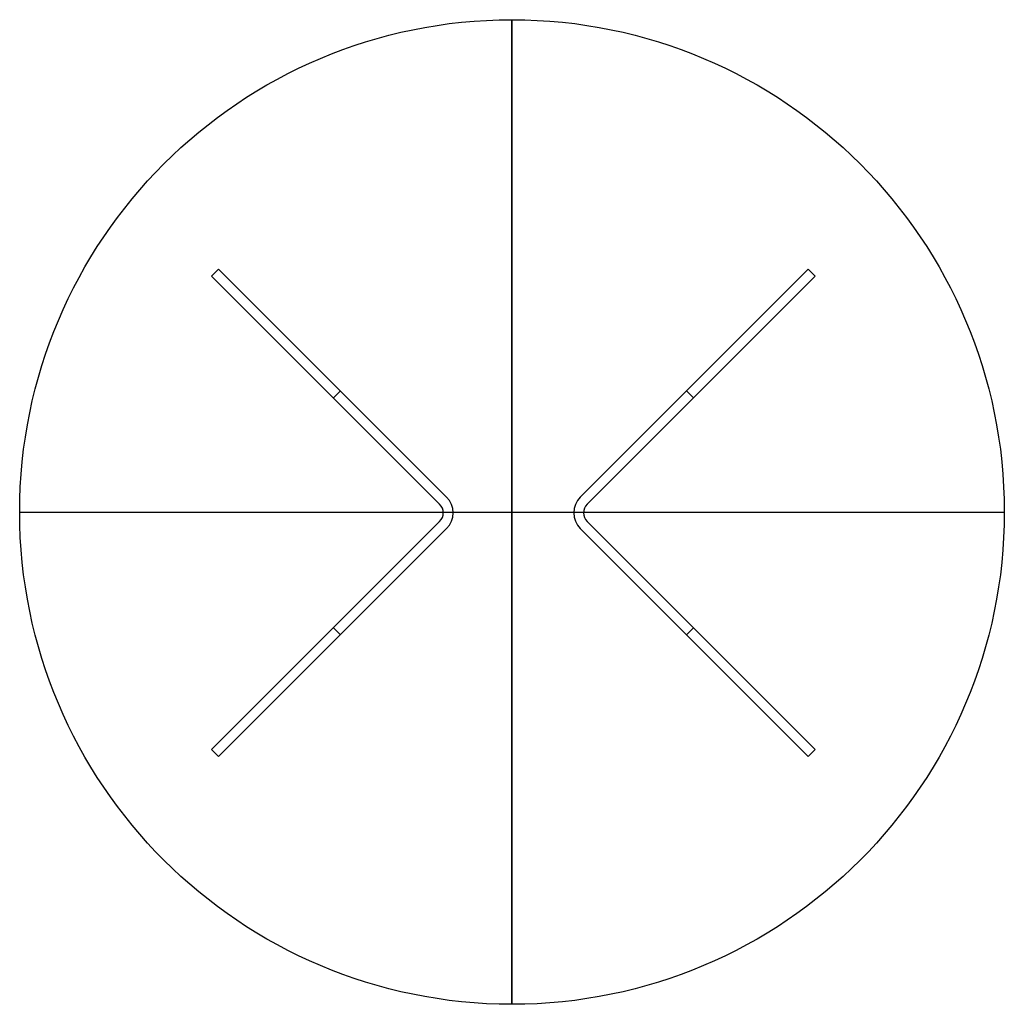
# Model space of a CAD drawing. Header units: millimetres. Extents: x 4561 to 5761, y -51 to 1149.
import ezdxf

# ---------------------------------------------------------------- set-up
doc = ezdxf.new("R2010")
doc.units = ezdxf.units.MM
doc.header["$MEASUREMENT"] = 0
doc.layers.add('DEFAULT', color=7, linetype='Continuous')

msp = doc.modelspace()

# ---------------------------------------------------------------- linework, layer by layer
at = {"layer": 'DEFAULT'}
for p, q in [((5161.3, 1149, 15), (5161.3, 1149)), ((4799.4, 840.8), (4799.4, 840.8, -720)), ((4803.7, 845), (5081.6, 567.1)), ((4803.7, 845), (5081.6, 567.1)), ((4803.7, 845, -720), (5081.6, 567.1, -720)), ((4803.7, 845), (4803.7, 845, -720)), ((5081.6, 567.1, -360), (4803.7, 845, -360)), ((5522.4, 845), (5244.5, 567.1)), ((5244.5, 567.1), (5522.4, 845)), ((5244.5, 567.1, -720), (5522.4, 845, -720)), ((5522.4, 845, -360), (5244.5, 567.1, -360)), ((5522.4, 845), (5522.4, 845, -720)), ((5526.6, 840.8), (5526.6, 840.8, -720)), ((4795.2, 836.5), (4795.2, 836.5, -720)), ((5530.9, 836.5), (5530.9, 836.5, -720)), ((4942.6, 706.1), (4942.6, 706.1, -720)), ((4943.7, 688), (4952.2, 696.5)), ((4943.7, 688, -720), (4952.2, 696.5, -720)), ((5382.4, 688), (5373.9, 696.5)), ((5382.4, 688, -720), (5373.9, 696.5, -720)), ((5383.4, 706.1), (5383.4, 706.1, -720)), ((5081.6, 567.1), (5081.6, 567.1, -720)), ((5244.5, 567.1), (5244.5, 567.1, -720)), ((5073.1, 558.6), (5073.1, 558.6, -720)), ((5253, 558.6), (5253, 558.6, -720)), ((4561.3, 549, 15), (4561.3, 549)), ((5761.3, 549, 15), (5761.3, 549)), ((4795.2, 259.5), (5073.1, 537.4)), ((4795.2, 259.5), (5073.1, 537.4)), ((4795.2, 259.5, -720), (5073.1, 537.4, -720)), ((5073.1, 537.4, -360), (4795.2, 259.5, -360)), ((5081.6, 528.9), (4803.7, 251)), ((5081.6, 528.9), (4803.7, 251)), ((5081.6, 528.9, -720), (4803.7, 251, -720)), ((4803.7, 251, -360), (5081.6, 528.9, -360)), ((5073.1, 537.4), (5073.1, 537.4, -720)), ((5081.6, 528.9), (5081.6, 528.9, -720)), ((5244.5, 528.9), (5522.4, 251)), ((5522.4, 251), (5244.5, 528.9)), ((5522.4, 251, -720), (5244.5, 528.9, -720)), ((5244.5, 528.9, -360), (5522.4, 251, -360)), ((5244.5, 528.9), (5244.5, 528.9, -720)), ((5530.9, 259.5), (5253, 537.4)), ((5253, 537.4), (5530.9, 259.5)), ((5253, 537.4, -720), (5530.9, 259.5, -720)), ((5530.9, 259.5, -360), (5253, 537.4, -360)), ((5253, 537.4), (5253, 537.4, -720)), ((4952.2, 399.5), (4943.7, 408)), ((4952.2, 399.5, -720), (4943.7, 408, -720)), ((5382.4, 408), (5373.9, 399.5)), ((5382.4, 408, -720), (5373.9, 399.5, -720)), ((4803.7, 251), (4795.2, 259.5)), ((4803.7, 251), (4795.2, 259.5)), ((4803.7, 251, -720), (4795.2, 259.5, -720)), ((4795.2, 259.5), (4795.2, 259.5, -720)), ((4795.2, 259.5, -360), (4803.7, 251, -360)), ((4799.4, 255.3), (4799.4, 255.3, -720)), ((5522.4, 251), (5530.9, 259.5)), ((5530.9, 259.5), (5522.4, 251)), ((5530.9, 259.5, -720), (5522.4, 251, -720)), ((5522.4, 251, -360), (5530.9, 259.5, -360)), ((5526.6, 255.3), (5526.6, 255.3, -720)), ((5530.9, 259.5), (5530.9, 259.5, -720)), ((4803.7, 251), (4803.7, 251, -720)), ((5522.4, 251), (5522.4, 251, -720)), ((5161.3, -51, 15), (5161.3, -51))]:
    msp.add_line(p, q, dxfattribs=at)
for points in [[(5073.1, 558.6), (4795.2, 836.5), (4803.7, 845)], [(4795.2, 836.5), (4803.7, 845)], [(4795.2, 836.5), (4803.7, 845)], [(4803.7, 845), (4795.2, 836.5)], [(5253, 558.6), (5530.9, 836.5), (5522.4, 845)], [(5522.4, 845), (5530.9, 836.5)], [(5522.4, 845), (5530.9, 836.5)], [(5530.9, 836.5), (5522.4, 845)], [(5073.1, 558.6), (4795.2, 836.5)], [(5073.1, 558.6), (4795.2, 836.5)], [(4795.2, 836.5), (5073.1, 558.6)], [(5530.9, 836.5), (5253, 558.6)], [(5530.9, 836.5), (5253, 558.6)], [(5253, 558.6), (5530.9, 836.5)]]:
    msp.add_lwpolyline(points, dxfattribs=at)
for centre in [(5161.3, 549, 15), (5161.3, 549), (5161.3, 549, 7.5)]:
    msp.add_circle(centre, 600, dxfattribs=at)
for centre, radius, start, end in [((5062.5, 548), 27, 315, 45), ((5062.5, 548), 27, 315, 45), ((5062.5, 548, -720), 27, 315, 45), ((5062.5, 548, -360), 27, 315, 45), ((5263.6, 548), 27, 135, 225), ((5263.6, 548), 27, 135, 225), ((5263.6, 548, -720), 27, 135, 225), ((5263.6, 548, -360), 27, 135, 225), ((5062.5, 548), 15, 315, 45), ((5062.5, 548), 15, 315, 45), ((5062.5, 548, -720), 15, 315, 45), ((5062.5, 548, -360), 15, 315, 45), ((5263.6, 548), 15, 135, 225), ((5263.6, 548), 15, 135, 225), ((5263.6, 548, -720), 15, 135, 225), ((5263.6, 548, -360), 15, 135, 225)]:
    msp.add_arc(centre, radius, start, end, dxfattribs=at)
for points in [[(5161.3, -51, 15), (5161.3, 549, 15), (5161.3, 1149, 15)], [(5161.3, 1149), (5161.3, 549), (5161.3, -51)], [(4561.3, 549, 15), (5161.3, 549, 15), (5761.3, 549, 15)], [(4561.3, 549), (5161.3, 549), (5761.3, 549)]]:
    msp.add_open_spline(points, degree=2, dxfattribs=at)

doc.saveas('drawing.dxf')
